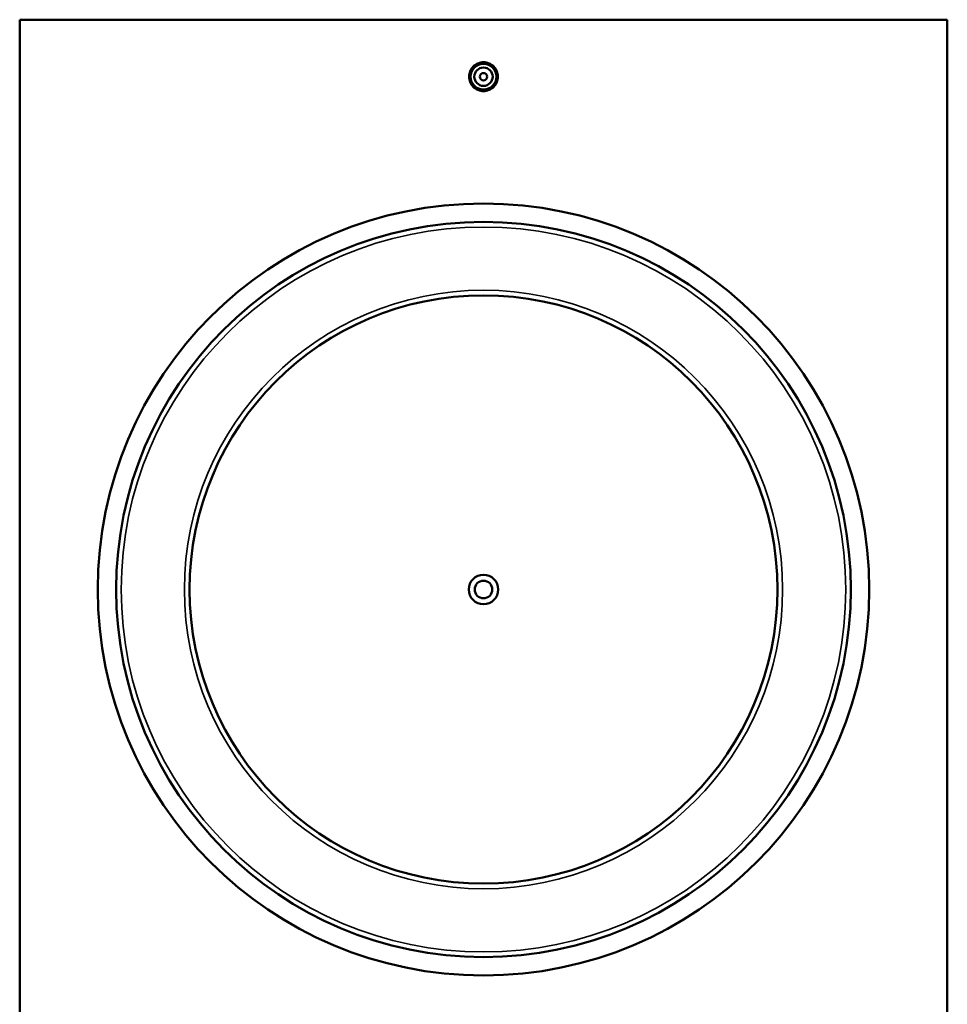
# Model space of a CAD drawing. Header units: millimetres. Extents: x -384 to 1590, y -435 to 1165.
# Tile 4 of 6: x 275 to 780, y 604 to 1140. Entities that reach past the tile are written whole.
import ezdxf

# ---------------------------------------------------------------- set-up
doc = ezdxf.new("R2010")
doc.units = ezdxf.units.MM
doc.layers.add('Visible (ANSI)', color=7, linetype='Continuous', lineweight=50)
doc.layers.add('Visible Narrow (ANSI)', color=7, linetype='Continuous', lineweight=35)

msp = doc.modelspace()

# ---------------------------------------------------------------- linework, layer by layer
at = {"layer": 'Visible (ANSI)'}
for p, q in [((275.03, 520.16), (275.03, 1140.16)), ((780.03, 1140.16), (275.03, 1140.16)), ((780.03, 1140.16), (780.03, 520.16))]:
    msp.add_line(p, q, dxfattribs=at)
for centre, radius in [((527.53, 1109.16), 7), ((527.53, 1109.16), 5), ((527.53, 1109.16), 2), ((527.53, 830.16), 210), ((527.53, 830.16), 200), ((527.53, 830.16), 160), ((527.53, 830.16), 8), ((527.53, 830.16), 4.8)]:
    msp.add_circle(centre, radius, dxfattribs=at)
msp.add_open_spline([(535.38, 1109.16), (535.38, 1108.18), (535.18, 1107.13), (534.38, 1105.19), (533.78, 1104.31), (532.38, 1102.92), (531.5, 1102.32), (529.57, 1101.52), (528.52, 1101.32), (526.55, 1101.32), (525.5, 1101.52), (523.56, 1102.32), (522.68, 1102.92), (521.29, 1104.31), (520.68, 1105.19), (519.88, 1107.13), (519.68, 1108.18), (519.68, 1109.16), (519.68, 1110.15), (519.88, 1111.2), (520.68, 1113.13), (521.29, 1114.01), (522.68, 1115.4), (523.56, 1116.01), (525.5, 1116.81), (526.55, 1117), (528.52, 1117), (529.57, 1116.81), (531.5, 1116.01), (532.38, 1115.4), (533.78, 1114.01), (534.38, 1113.13), (535.18, 1111.2), (535.38, 1110.15), (535.38, 1109.16)], degree=3, knots=[2.364037, 2.364037, 2.364037, 2.364037, 2.659581, 2.659581, 2.955125, 2.955125, 3.25059, 3.25059, 3.546056, 3.546056, 3.841521, 3.841521, 4.136987, 4.136987, 4.432531, 4.432531, 4.728074, 4.728074, 4.728074, 5.023618, 5.023618, 5.319162, 5.319162, 5.614628, 5.614628, 5.910093, 5.910093, 6.205559, 6.205559, 6.501024, 6.501024, 6.796568, 6.796568, 7.092112, 7.092112, 7.092112, 7.092112], dxfattribs=at)
at = {"layer": 'Visible Narrow (ANSI)'}
for radius in [197.2, 162.8]:
    msp.add_circle((527.53, 830.16), radius, dxfattribs=at)

doc.saveas('drawing.dxf')
